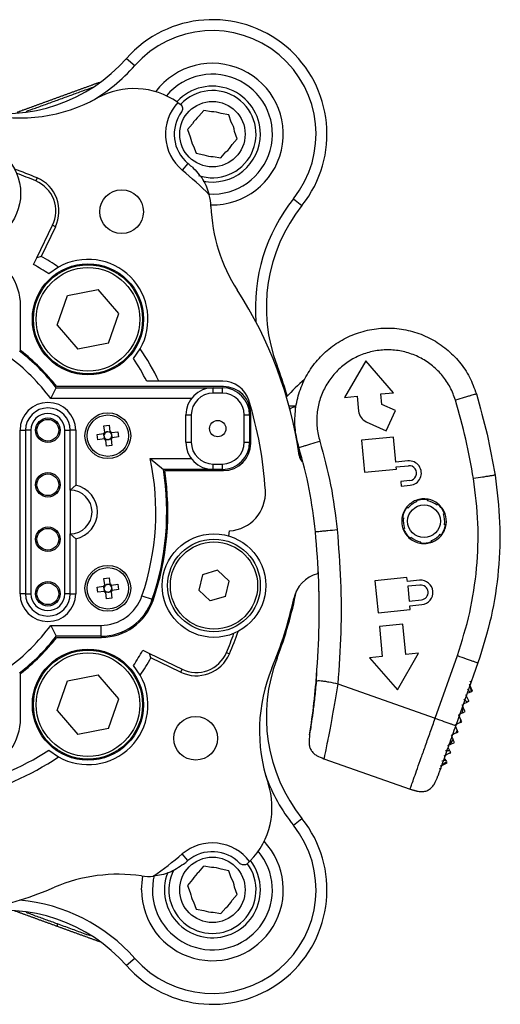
# Model space of a CAD drawing. Header units: millimetres. Extents: x 60 to 157.9, y 98.7 to 189.1.
# Tile 2 of 2: x 113.9 to 157.9, y 98.7 to 189.1. Entities that reach past the tile are written whole.
import ezdxf

# ---------------------------------------------------------------- set-up
doc = ezdxf.new("R2010")
doc.units = ezdxf.units.MM

msp = doc.modelspace()

# ---------------------------------------------------------------- linework, layer by layer
at = {"color": 7, "linetype": 'Continuous', "lineweight": 25}
for p, q in [((123.679, 185.515), (124.429, 184.853)), ((128.384, 181.475), (128.599, 181.325)), ((130.318, 180.204), (130.775, 180.741)), ((131.468, 180.614), (130.775, 180.741)), ((133.046, 180.326), (132.353, 180.452)), ((133.283, 179.662), (133.046, 180.326)), ((129.735, 179.519), (129.279, 178.982)), ((129.279, 178.982), (129.516, 178.318)), ((133.366, 177.613), (133.822, 178.15)), ((133.822, 178.15), (133.585, 178.814)), ((129.818, 177.47), (130.055, 176.807)), ((130.055, 176.807), (130.748, 176.68)), ((131.633, 176.518), (132.326, 176.391)), ((132.326, 176.391), (132.783, 176.928)), ((129.298, 175.881), (128.783, 175.268)), ((115.473, 174.552), (115.355, 174.276)), ((138.979, 172.644), (139.761, 172.021)), ((115.441, 167.232), (116.883, 170.205)), ((117.153, 170.074), (115.834, 167.355)), ((117.153, 170.074), (116.883, 170.205)), ((115.135, 166.601), (115.441, 167.232)), ((115.834, 167.355), (115.441, 167.232)), ((117.435, 166.366), (116.554, 165.748)), ((117.305, 161.029), (118.247, 163.757)), ((118.247, 163.757), (121.082, 164.305)), ((122.973, 162.124), (121.082, 164.305)), ((113.961, 158.708), (113.961, 162.813)), ((122.03, 159.396), (122.973, 162.124)), ((117.305, 161.029), (119.196, 158.848)), ((122.03, 159.396), (119.196, 158.848)), ((124.31, 157.992), (124.928, 158.873)), ((145.603, 157.781), (143.666, 154.406)), ((148.147, 154.838), (145.603, 157.781)), ((132.561, 155.399), (117.27, 155.399)), ((132.495, 155.899), (126.648, 155.899)), ((116.722, 154.299), (117.221, 155.299)), ((117.221, 155.299), (131.611, 155.299)), ((131.611, 154.799), (131.611, 155.299)), ((131.611, 155.299), (132.461, 155.299)), ((132.461, 154.799), (131.611, 154.799)), ((132.461, 154.799), (132.461, 155.299)), ((138.354, 154.76), (138.237, 154.626)), ((138.42, 154.538), (138.354, 154.76)), ((143.666, 154.406), (144.827, 154.518)), ((144.827, 154.518), (144.958, 153.154)), ((146.987, 154.726), (148.147, 154.838)), ((147.079, 153.77), (146.987, 154.726)), ((129.611, 154.299), (116.722, 154.299)), ((138.569, 153.645), (139.227, 153.65)), ((148.327, 153.201), (147.079, 153.77)), ((129.111, 152.799), (129.611, 152.799)), ((129.111, 150.299), (129.111, 152.799)), ((129.611, 152.799), (129.611, 150.299)), ((134.461, 152.799), (134.961, 152.799)), ((134.461, 150.299), (134.461, 152.799)), ((134.961, 152.799), (134.961, 150.299)), ((135.061, 150.199), (135.061, 152.899)), ((147.481, 151.345), (148.327, 153.201)), ((121.596, 151.808), (122.071, 151.872)), ((121.674, 151.231), (121.596, 151.808)), ((122.071, 151.872), (122.15, 151.296)), ((145.655, 152.177), (147.481, 151.345)), ((113.911, 136.399), (113.911, 151.399)), ((113.911, 151.399), (114.411, 151.399)), ((114.411, 151.399), (114.411, 136.399)), ((114.911, 151.399), (114.411, 151.399)), ((114.911, 151.399), (114.911, 136.399)), ((118.011, 136.399), (118.011, 151.399)), ((118.011, 151.399), (118.511, 151.399)), ((118.511, 145.899), (118.511, 151.399)), ((119.011, 151.399), (118.511, 151.399)), ((119.011, 151.399), (119.011, 146.348)), ((120.988, 151.009), (121.564, 151.087)), ((121.052, 150.533), (120.988, 151.009)), ((121.606, 150.903), (121.58, 151.089)), ((121.676, 151.215), (121.863, 151.24)), ((121.965, 151.254), (122.152, 151.28)), ((122.277, 151.184), (122.303, 150.997)), ((122.294, 151.186), (122.87, 151.264)), ((122.317, 150.895), (122.342, 150.708)), ((122.87, 151.264), (122.935, 150.789)), ((121.629, 150.612), (121.052, 150.533)), ((121.645, 150.614), (121.62, 150.8)), ((121.957, 150.543), (121.771, 150.518)), ((121.851, 149.925), (121.773, 150.502)), ((122.327, 149.99), (121.851, 149.925)), ((122.246, 150.583), (122.06, 150.557)), ((122.249, 150.566), (122.327, 149.99)), ((122.935, 150.789), (122.358, 150.71)), ((129.111, 150.299), (129.611, 150.299)), ((134.461, 150.299), (134.961, 150.299)), ((139.396, 150.108), (139.341, 150.114)), ((139.411, 150.052), (139.352, 150.051)), ((148.147, 150.769), (145.215, 150.487)), ((145.215, 150.487), (145.498, 147.55)), ((148.367, 148.479), (148.147, 150.769)), ((139.632, 149.296), (139.472, 149.281)), ((139.659, 148.649), (139.572, 149.29)), ((125.854, 148.799), (129.611, 148.799)), ((125.854, 148.799), (127.054, 147.799)), ((131.611, 147.799), (131.611, 148.299)), ((131.611, 148.299), (132.461, 148.299)), ((132.461, 147.799), (132.461, 148.299)), ((149.483, 148.586), (148.367, 148.479)), ((131.611, 147.799), (127.054, 147.799)), ((127.171, 147.699), (132.561, 147.699)), ((132.461, 147.799), (131.611, 147.799)), ((145.498, 147.55), (148.435, 147.833)), ((148.414, 148.041), (149.525, 148.148)), ((148.435, 147.833), (148.414, 148.041)), ((119.011, 146.348), (118.511, 145.899)), ((149.652, 146.792), (148.819, 146.711)), ((148.819, 146.711), (148.861, 146.273)), ((148.861, 146.273), (149.693, 146.354)), ((118.511, 145.899), (118.511, 141.899)), ((150.206, 144.961), (150.296, 144.835)), ((151.259, 144.928), (151.323, 145.069)), ((152.233, 144.654), (152.169, 144.513)), ((149.482, 144.254), (149.392, 144.381)), ((152.731, 143.726), (152.885, 143.741)), ((148.927, 143.36), (149.081, 143.374)), ((152.981, 142.745), (152.826, 142.73)), ((118.511, 141.899), (119.011, 141.449)), ((118.511, 136.399), (118.511, 141.899)), ((133.045, 141.704), (133.127, 142.171)), ((149.177, 142.379), (149.023, 142.364)), ((152.425, 141.85), (152.515, 141.724)), ((119.011, 141.449), (119.011, 136.399)), ((149.674, 141.451), (149.739, 141.592)), ((150.649, 141.177), (150.584, 141.036)), ((151.701, 141.144), (151.611, 141.27)), ((132.028, 138.554), (130.644, 138.143)), ((132.028, 138.554), (133.076, 137.562)), ((141.198, 138.222), (141.244, 138.356)), ((121.596, 137.808), (122.071, 137.872)), ((121.674, 137.231), (121.596, 137.808)), ((122.071, 137.872), (122.15, 137.296)), ((130.644, 138.143), (130.309, 136.739)), ((132.74, 136.158), (133.076, 137.562)), ((149.393, 137.879), (146.456, 137.596)), ((146.456, 137.596), (146.739, 134.659)), ((149.427, 137.527), (149.393, 137.879)), ((150.543, 137.634), (149.427, 137.527)), ((120.988, 137.009), (121.564, 137.087)), ((121.052, 136.533), (120.988, 137.009)), ((121.629, 136.612), (121.052, 136.533)), ((121.606, 136.903), (121.58, 137.089)), ((121.645, 136.614), (121.62, 136.8)), ((121.676, 137.215), (121.863, 137.24)), ((121.957, 136.543), (121.771, 136.518)), ((121.851, 135.925), (121.773, 136.502)), ((121.965, 137.254), (122.152, 137.28)), ((122.246, 136.583), (122.06, 136.557)), ((122.249, 136.566), (122.327, 135.99)), ((122.277, 137.184), (122.303, 136.997)), ((122.294, 137.186), (122.87, 137.264)), ((122.317, 136.895), (122.342, 136.708)), ((122.935, 136.789), (122.358, 136.71)), ((122.87, 137.264), (122.935, 136.789)), ((131.357, 135.746), (130.309, 136.739)), ((150.585, 137.196), (149.469, 137.089)), ((149.469, 137.089), (149.6, 135.733)), ((114.411, 136.399), (113.911, 136.399)), ((114.411, 136.399), (114.911, 136.399)), ((118.511, 136.399), (118.011, 136.399)), ((118.511, 136.399), (119.011, 136.399)), ((122.327, 135.99), (121.851, 135.925)), ((125.091, 136.212), (126.038, 135.891)), ((132.74, 136.158), (131.357, 135.746)), ((149.6, 135.733), (150.716, 135.84)), ((141.341, 134.143), (141.345, 135.145)), ((146.739, 134.659), (149.676, 134.942)), ((149.642, 135.295), (150.758, 135.402)), ((149.676, 134.942), (149.642, 135.295)), ((116.722, 133.499), (117.221, 132.499)), ((116.722, 133.499), (121.304, 133.499)), ((121.304, 133.499), (121.304, 132.499)), ((149.021, 133.605), (146.86, 133.397)), ((146.86, 133.397), (147.127, 130.628)), ((149.287, 130.836), (149.021, 133.605)), ((121.304, 132.499), (117.221, 132.499)), ((117.27, 132.399), (121.376, 132.399)), ((125.163, 131.225), (125.794, 130.919)), ((132.838, 131.005), (133.114, 130.887)), ((125.917, 130.526), (125.794, 130.919)), ((125.794, 130.919), (128.768, 129.477)), ((128.637, 129.208), (125.917, 130.526)), ((147.127, 130.628), (145.967, 130.517)), ((145.967, 130.517), (148.511, 127.573)), ((148.511, 127.573), (150.448, 130.948)), ((150.448, 130.948), (149.287, 130.836)), ((151.978, 124.974), (154.014, 130.724)), ((124.928, 128.925), (124.31, 129.806)), ((128.768, 129.477), (128.637, 129.208)), ((155.9, 130.057), (153.863, 124.307)), ((113.961, 124.985), (113.961, 129.09)), ((117.305, 125.674), (118.247, 128.402)), ((118.247, 128.402), (121.082, 128.95)), ((122.973, 126.769), (121.082, 128.95)), ((141.055, 128.313), (141.094, 128.36)), ((155.286, 128.197), (155.195, 128.366)), ((143.047, 128.137), (151.978, 124.974)), ((155.187, 127.367), (154.937, 127.638)), ((155.104, 128.111), (155.144, 128.027)), ((155.144, 128.027), (155.284, 127.413)), ((155.409, 127.472), (155.146, 128.024)), ((155.284, 127.413), (155.187, 127.367)), ((155.349, 127.444), (155.409, 127.472)), ((122.03, 124.04), (122.973, 126.769)), ((154.915, 126.454), (154.603, 126.695)), ((154.77, 127.168), (155.017, 126.651)), ((155.019, 126.503), (154.915, 126.454)), ((155.017, 126.651), (155.019, 126.503)), ((155.075, 126.53), (155.02, 126.644)), ((155.045, 127.299), (155.187, 127.367)), ((117.305, 125.674), (119.196, 123.493)), ((154.437, 126.225), (154.552, 125.983)), ((154.477, 125.461), (154.552, 125.983)), ((154.519, 125.481), (154.741, 125.587)), ((154.741, 125.587), (154.558, 125.971)), ((154.647, 126.326), (154.915, 126.454)), ((154.477, 125.461), (154.103, 125.283)), ((154.103, 125.283), (154.331, 124.804)), ((154.267, 124.578), (154.331, 124.804)), ((154.407, 124.645), (154.34, 124.787)), ((122.03, 124.04), (119.196, 123.493)), ((154.267, 124.578), (153.769, 124.34)), ((153.83, 124.212), (154.007, 123.842)), ((153.914, 123.626), (154.007, 123.842)), ((154.073, 123.702), (154.019, 123.815)), ((154.294, 124.59), (154.407, 124.645)), ((153.344, 122.57), (153.614, 123.024)), ((153.914, 123.626), (153.435, 123.397)), ((153.435, 123.397), (153.614, 123.024)), ((153.74, 122.759), (153.634, 122.982)), ((153.931, 123.634), (154.073, 123.702)), ((116.554, 122.05), (117.435, 121.432)), ((153.33, 121.976), (152.935, 121.985)), ((153.344, 122.57), (153.101, 122.455)), ((153.33, 121.976), (153.202, 122.245)), ((153.33, 121.976), (153.379, 121.872)), ((153.356, 122.576), (153.74, 122.759)), ((141.775, 121.267), (149.675, 118.47)), ((152.966, 121.096), (152.601, 121.042)), ((153.284, 121.759), (152.768, 121.512)), ((152.966, 121.096), (152.898, 121.238)), ((152.966, 121.096), (153.012, 120.999)), ((153.284, 121.759), (153.379, 121.872)), ((153.291, 121.762), (153.406, 121.817)), ((152.52, 120.388), (152.343, 120.314)), ((152.517, 120.609), (152.434, 120.57)), ((152.517, 120.609), (153.012, 120.999)), ((152.52, 120.611), (153.072, 120.874)), ((153.072, 120.874), (153.043, 120.934)), ((149.675, 118.47), (150.497, 118.254)), ((138.979, 115.153), (139.761, 115.777)), ((129.298, 111.916), (128.783, 112.529)), ((130.318, 110.87), (130.775, 111.407)), ((131.468, 111.28), (130.775, 111.407)), ((133.046, 110.991), (132.353, 111.118)), ((134.965, 111.845), (134.78, 111.659)), ((133.283, 110.327), (133.046, 110.991)), ((129.735, 110.184), (129.279, 109.647)), ((129.279, 109.647), (129.516, 108.984)), ((133.822, 108.816), (133.585, 109.48)), ((133.366, 108.279), (133.822, 108.816)), ((129.818, 108.136), (130.055, 107.472)), ((132.326, 107.056), (132.783, 107.593)), ((130.055, 107.472), (130.748, 107.345)), ((131.633, 107.183), (132.326, 107.056)), ((117.334, 106.106), (117.273, 105.915)), ((124.429, 102.944), (123.679, 102.282))]:
    msp.add_line(p, q, dxfattribs=at)
at = {"color": 8, "linetype": 'Continuous', "lineweight": 25}
for p, q in [((137.389, 157.272), (137.482, 157.308)), ((137.389, 130.526), (137.482, 130.49))]:
    msp.add_line(p, q, dxfattribs=at)
at = {"color": 7, "linetype": 'Continuous', "lineweight": 25, "flags": 128}
for points in [[(125.05, 109.232), (125.123, 110.2), (125.175, 110.498)], [(126.206, 110.53), (126.125, 110.137), (126.05, 109.232)]]:
    msp.add_lwpolyline(points, dxfattribs=at)
at = {"color": 7, "linetype": 'Continuous', "lineweight": 25}
for centre, radius in [((131.55, 178.566), 3), ((109.21, 173.13), 4.75), ((123.224, 171.452), 2), ((120.139, 161.577), 5.1), ((120.139, 161.577), 5), ((120.139, 161.577), 4.75), ((121.961, 150.899), 2.1), ((121.961, 150.899), 1.9), ((116.461, 151.399), 1.125), ((116.461, 151.399), 1), ((132.036, 151.549), 0.75), ((116.461, 146.399), 1.125), ((116.461, 146.399), 1), ((150.954, 143.052), 1.5), ((116.461, 141.399), 1.125), ((116.461, 141.399), 1), ((131.692, 137.15), 4.75), ((131.692, 137.15), 4.25), ((131.692, 137.15), 4), ((121.961, 136.899), 2.1), ((121.961, 136.899), 1.9), ((116.461, 136.399), 1.125), ((116.461, 136.399), 1), ((120.139, 126.221), 5.1), ((120.139, 126.221), 5), ((120.139, 126.221), 4.75), ((130.014, 123.136), 2), ((131.55, 109.232), 3)]:
    msp.add_circle(centre, radius, dxfattribs=at)
for centre, radius, start, end in [((131.55, 178.566), 10.5, 321.44, 138.56), ((131.55, 178.566), 9.5, 321.44, 138.56), ((112.434, 195.443), 15, 259.04923, 318.56), ((112.434, 195.443), 16, 299.78312, 318.56), ((131.55, 178.566), 6.5, 268.76192, 143.24548), ((131.55, 178.566), 5.5, 266.3399, 140.21502), ((124.371, 175.739), 7, 55.46803, 118.62366), ((131.55, 178.566), 4.4, 0, 137.23993), ((131.55, 178.566), 4, 251.22736, 136.96841), ((113.831, 195.05), 15, 257.46781, 298.62366), ((131.547, 178.562), 4.3, 137.36802, 230), ((102.461, 143.899), 45.65, 55.39927, 55.46803), ((131.547, 178.562), 3.5, 143.96639, 230), ((131.55, 178.566), 2.05, 126.95028, 152.31104), ((131.55, 178.566), 2.05, 66.95028, 92.31104), ((131.55, 178.566), 2.05, 6.95028, 32.31104), ((131.55, 178.566), 2.05, 186.95028, 212.31104), ((131.55, 178.566), 4.4, 258.74156, 0), ((131.55, 178.566), 2.05, 306.95028, 332.31104), ((131.55, 178.566), 2.05, 246.95028, 272.31104), ((102.461, 143.899), 33.3, 67, 70.80368), ((102.461, 143.899), 40.95, 45.30611, 50), ((102.461, 143.899), 41.75, 49.31381, 50), ((102.461, 143.899), 33, 67, 70.28999), ((114.183, 171.514), 3.3, 334.13402, 67), ((114.183, 171.514), 3, 334.13402, 67), ((126.419, 171.766), 5, 1.92386, 14.39588), ((151.49, 162.671), 16, 141.44, 184.77482), ((146.408, 172.437), 15, 181.92386, 212.99942), ((151.49, 162.671), 15, 141.44, 200.95077), ((108.961, 162.813), 5, 0, 71.03443), ((102.461, 143.899), 27, 56.31727, 60.31146), ((102.461, 143.899), 26, 57.17718, 60.82665), ((120.139, 161.577), 5.5, 330.5561, 119.4439), ((102.461, 143.899), 37.4, 7.9893, 32.99942), ((102.461, 143.899), 17.65, 36.10275, 53.89725), ((102.461, 143.899), 18.65, 37.68067, 52.31933), ((102.461, 143.899), 18.75, 37.83092, 52.16908), ((102.461, 143.899), 27, 26.3878, 33.68273), ((102.461, 143.899), 26, 27.48643, 32.82282), ((102.461, 143.899), 37.5, 16.83658, 20.95077), ((132.495, 153.399), 2.5, 17.55297, 90), ((132.561, 152.899), 2.5, 0, 90), ((150.954, 143.052), 17, 130.11031, 137.89281), ((131.611, 152.799), 2.5, 90, 180), ((131.611, 152.799), 2, 90, 180), ((132.461, 152.799), 2.5, 0, 90), ((132.461, 152.799), 2, 0, 90), ((116.461, 151.399), 2.55, 0, 180), ((102.461, 143.899), 34, 3.31787, 17.55297), ((116.461, 151.399), 2.05, 0, 180), ((116.461, 151.399), 1.55, 360, 180), ((139.558, 151.851), 1.75, 101.34888, 121.31781), ((146.152, 153.269), 1.2, 185.5, 245.5), ((121.961, 150.899), 0.439, 130.8302, 154.61894), ((121.961, 150.899), 0.356, 145.26223, 179.34199), ((121.961, 150.899), 0.356, 179.34199, 196.10714), ((121.961, 150.899), 0.355, 140.18691, 145.26223), ((121.961, 150.899), 0.356, 106.10714, 140.18691), ((121.961, 150.899), 0.356, 89.34199, 106.10714), ((121.961, 150.899), 0.356, 55.26223, 89.34199), ((121.961, 150.899), 0.439, 40.8302, 64.61894), ((121.961, 150.899), 0.356, 50.18691, 55.26223), ((121.961, 150.899), 0.356, 16.10714, 50.18691), ((121.961, 150.899), 0.356, 325.26223, 359.34199), ((121.961, 150.899), 0.356, 359.34199, 16.10714), ((121.961, 150.899), 0.356, 196.10714, 230.18691), ((121.961, 150.899), 0.439, 220.8302, 244.61894), ((121.961, 150.899), 0.356, 230.18691, 235.26223), ((121.961, 150.899), 0.356, 235.26223, 269.34199), ((121.961, 150.899), 0.356, 269.34199, 286.10714), ((121.961, 150.899), 0.356, 286.10714, 320.18691), ((121.961, 150.899), 0.356, 320.18691, 325.26223), ((121.961, 150.899), 0.439, 310.8302, 334.61894), ((131.611, 150.299), 2.5, 180, 270), ((131.611, 150.299), 2, 180, 270), ((132.461, 150.299), 2, 270, 0), ((132.461, 150.299), 2.5, 270, 0), ((132.561, 150.199), 2.5, 270, 0), ((140.489, 149.236), 1, 187.9893, 226.04339), ((102.461, 143.899), 23.9, 341.2398, 11.83072), ((149.591, 147.47), 1.121, 275.24515, 95.50151), ((149.591, 147.47), 0.681, 275.17261, 95.50151), ((102.461, 143.899), 24.9, 341.2398, 9.01114), ((102.461, 143.899), 25, 341.03443, 8.74285), ((118.511, 143.899), 2.5, 281.53696, 78.46304), ((118.511, 143.899), 2, 270, 90), ((132.91, 145.664), 3.5, 273.55346, 3.31787), ((150.954, 143.052), 2.05, 111.38302, 139.61698), ((150.954, 143.052), 1.9, 110.24248, 140.75752), ((150.954, 143.052), 2.05, 79.61698, 111.38302), ((150.954, 143.052), 2, 80.16383, 110.98405), ((150.954, 143.052), 1.9, 50.24248, 80.75752), ((150.954, 143.052), 2.05, 51.38302, 79.61698), ((150.954, 143.052), 2, 20.1183, 50.95551), ((150.954, 143.052), 2.05, 19.61698, 51.38302), ((150.954, 143.052), 2.05, 139.61698, 171.38302), ((150.954, 143.052), 2, 140.29259, 170.70847), ((150.954, 143.052), 1.9, 350.24248, 20.75752), ((150.954, 143.052), 2.05, 351.38302, 19.61698), ((150.954, 143.052), 2.05, 171.38302, 199.61698), ((150.954, 143.052), 1.9, 170.24248, 200.75752), ((150.954, 143.052), 2, 320.20989, 350.70696), ((150.954, 143.052), 2.05, 319.61698, 351.38302), ((150.954, 143.052), 2.05, 199.61698, 231.38302), ((150.954, 143.052), 2, 200.01255, 230.83261), ((150.954, 143.052), 1.9, 290.24248, 320.75752), ((150.954, 143.052), 2.05, 231.38302, 259.61698), ((150.954, 143.052), 1.9, 230.24248, 260.75752), ((150.954, 143.052), 2.05, 259.61698, 291.38302), ((150.954, 143.052), 2, 260.25404, 290.87105), ((150.954, 143.052), 2.05, 291.38302, 319.61698), ((141.939, 135.315), 3, 104.29268, 167.73247), ((66.345, 134.906), 75, 0.18265, 2.67893), ((150.65, 136.518), 1.121, 275.5, 95.5), ((121.961, 136.899), 0.439, 130.8302, 154.61894), ((121.961, 136.899), 0.356, 145.26223, 179.34199), ((121.961, 136.899), 0.356, 179.34199, 196.10714), ((121.961, 136.899), 0.356, 196.10714, 230.18691), ((121.961, 136.899), 0.439, 220.8302, 244.61894), ((121.961, 136.899), 0.355, 140.18691, 145.26223), ((121.961, 136.899), 0.355, 106.10714, 140.18691), ((121.961, 136.899), 0.356, 230.18691, 235.26223), ((121.961, 136.899), 0.356, 235.26223, 269.34199), ((121.961, 136.899), 0.355, 89.34199, 106.10714), ((121.961, 136.899), 0.356, 269.34199, 286.10714), ((121.961, 136.899), 0.355, 55.26223, 89.34199), ((121.961, 136.899), 0.356, 286.10714, 320.18691), ((121.961, 136.899), 0.439, 40.8302, 64.61894), ((121.961, 136.899), 0.355, 50.18691, 55.26223), ((121.961, 136.899), 0.355, 16.10714, 50.18691), ((121.961, 136.899), 0.356, 320.18691, 325.26223), ((121.961, 136.899), 0.439, 310.8302, 334.61894), ((121.961, 136.899), 0.356, 325.26223, 359.34199), ((121.961, 136.899), 0.355, 359.34199, 16.10714), ((102.461, 143.899), 37.5, 339.04923, 348.86317), ((150.65, 136.518), 0.681, 275.5, 95.5), ((116.461, 136.399), 2.55, 180, 0), ((116.461, 136.399), 2.05, 180, 0), ((116.461, 136.399), 1.55, 180, 0), ((121.304, 137.499), 4, 270, 341.2398), ((121.304, 137.499), 5, 270, 341.2398), ((121.376, 137.399), 5, 270, 341.03443), ((102.461, 143.899), 37.4, 337.46781, 347.73247), ((102.461, 143.899), 17.65, 306.10275, 323.89725), ((102.461, 143.899), 33.3, 337, 340.80368), ((102.461, 143.899), 18.65, 307.68067, 322.31933), ((102.461, 143.899), 18.75, 307.83092, 322.16908), ((102.461, 143.899), 33, 337, 340.28999), ((102.461, 143.899), 26, 327.17718, 330.82665), ((130.076, 132.177), 3, 244.13402, 337), ((102.461, 143.899), 27, 326.31727, 330.31146), ((130.076, 132.177), 3.3, 244.13402, 337), ((151.49, 125.127), 15, 159.04923, 218.56), ((150.861, 123.819), 15, 157.46781, 198.62366), ((66.345, 134.906), 75, 351.22042, 355.75949), ((120.139, 126.221), 5.5, 240.5561, 29.4439), ((108.961, 124.985), 5, 288.96557, 0), ((102.461, 143.899), 26, 263.17335, 302.82282), ((102.461, 143.899), 27, 264.41914, 303.68273), ((151.49, 125.127), 16, 199.78312, 218.56), ((130.013, 116.793), 7, 315.46803, 18.62366), ((131.55, 109.232), 10.5, 221.44, 38.56), ((131.55, 109.232), 9.5, 221.44, 38.56), ((131.55, 109.232), 6.5, 180, 43.24548), ((131.547, 109.235), 4.3, 37.36802, 130), ((131.55, 109.232), 5.5, 180, 40.21502), ((102.461, 143.899), 40.95, 305.30611, 310), ((131.547, 109.235), 3.5, 43.96639, 130), ((131.55, 109.232), 4, 152.58145, 37.09057), ((102.461, 143.899), 41.75, 309.31381, 310), ((131.55, 109.232), 2.05, 66.95028, 92.31104), ((102.461, 143.899), 45.65, 315.39927, 315.46803), ((131.55, 109.232), 4.4, 0, 37.61815), ((122.935, 95.664), 15, 81.92386, 112.99942), ((125.745, 115.466), 5, 261.92386, 274.39588), ((131.55, 109.232), 4.4, 158.76119, 0), ((131.55, 109.232), 2.05, 126.95028, 152.31104), ((131.55, 109.232), 2.05, 6.95028, 32.31104), ((102.461, 143.899), 37.4, 252.46781, 292.99942), ((131.55, 109.232), 2.05, 186.95028, 212.31104), ((112.434, 92.355), 16, 41.44, 84.77482), ((131.55, 109.232), 2.05, 306.95028, 332.31104), ((112.434, 92.355), 15, 41.44, 100.95077), ((131.55, 109.232), 2.05, 246.95028, 272.31104)]:
    msp.add_arc(centre, radius, start, end, dxfattribs=at)
for centre, major_axis, start_param, end_param in [((121.918, 150.893), (0.309, 0.042), 2.973202, 3.309983), ((121.955, 150.942), (-0.042, 0.309), 6.114795, 6.451576), ((122.005, 150.905), (0.309, 0.042), 6.114795, 6.451576), ((121.967, 150.855), (-0.042, 0.309), 2.973202, 3.309983), ((121.918, 136.893), (0.309, 0.042), 2.973202, 3.309983), ((121.955, 136.942), (-0.042, 0.309), 6.114795, 6.451576), ((121.967, 136.855), (-0.042, 0.309), 2.973202, 3.309983), ((122.005, 136.905), (0.309, 0.042), 6.114795, 6.451576)]:
    msp.add_ellipse(centre, major_axis=major_axis, ratio=0.990116, start_param=start_param, end_param=end_param, dxfattribs=at)
for points, knots in [([(121.181, 183.305), (121.141, 183.291), (121.063, 183.262), (120.946, 183.22), (120.831, 183.178), (120.715, 183.136), (120.598, 183.093), (120.439, 183.035), (120.278, 182.977), (120.114, 182.917), (119.991, 182.872), (119.866, 182.827), (119.74, 182.781), (119.57, 182.719), (119.399, 182.657), (119.227, 182.594), (119.096, 182.547), (118.965, 182.499), (118.834, 182.451), (118.658, 182.387), (118.48, 182.322), (118.302, 182.258), (118.169, 182.209), (118.034, 182.16), (117.9, 182.111), (117.721, 182.046), (117.541, 181.981), (117.362, 181.915), (117.227, 181.866), (117.093, 181.817), (116.958, 181.768), (116.78, 181.703), (116.602, 181.639), (116.425, 181.574), (116.292, 181.526), (116.161, 181.478), (116.029, 181.43), (115.855, 181.367), (115.683, 181.304), (115.512, 181.242), (115.384, 181.196), (115.258, 181.15), (115.133, 181.104), (114.967, 181.044), (114.804, 180.984), (114.643, 180.926), (114.524, 180.882), (114.406, 180.839), (114.289, 180.797), (114.135, 180.741), (113.985, 180.686), (113.837, 180.632), (113.734, 180.595), (113.668, 180.571), (113.637, 180.56)], [0, 0, 0, 0, 0.018427, 0.035106, 0.051785, 0.068465, 0.085144, 0.101823, 0.135186, 0.151865, 0.168544, 0.185223, 0.201902, 0.218581, 0.251945, 0.268624, 0.285303, 0.301982, 0.318661, 0.33534, 0.368704, 0.385383, 0.402062, 0.418741, 0.43542, 0.452099, 0.485463, 0.502142, 0.518821, 0.5355, 0.552179, 0.568858, 0.602221, 0.6189, 0.635579, 0.652258, 0.668937, 0.685616, 0.71898, 0.735659, 0.752338, 0.769017, 0.785696, 0.802375, 0.835739, 0.852418, 0.869097, 0.885776, 0.902455, 0.919134, 0.952497, 0.969176, 0.985856, 1, 1, 1, 1]), ([(114.455, 180.644), (114.736, 180.747), (115.352, 180.971), (116.379, 181.344), (117.49, 181.749), (118.595, 182.151), (119.644, 182.533), (120.273, 182.762), (120.571, 182.87)], [0, 0, 0, 0, 0.148605, 0.325218, 0.496854, 0.673467, 0.845103, 1, 1, 1, 1]), ([(128.599, 181.325), (128.654, 181.275), (128.757, 181.182), (128.817, 180.992), (128.812, 180.815), (128.766, 180.693), (128.726, 180.634), (128.717, 180.621)], [0, 0, 0, 0, 0.296224, 0.554894, 0.749914, 0.94591, 1, 1, 1, 1]), ([(129.679, 175.558), (130.046, 175.186), (130.778, 174.443), (131.101, 173.487), (131.262, 173.009)], [0, 0, 0, 0, 0.5009271, 1, 1, 1, 1]), ([(153.838, 154.153), (153.692, 154.554), (153.401, 155.355), (152.674, 156.416), (151.775, 157.328), (150.706, 158.039), (149.524, 158.535), (148.265, 158.783), (146.983, 158.789), (145.725, 158.537), (144.538, 158.051), (143.473, 157.337), (142.562, 156.434), (141.851, 155.366), (141.354, 154.183), (141.11, 152.926), (141.091, 151.639), (141.292, 150.811), (141.392, 150.397)], [0, 0, 0, 0, 0.062492, 0.125, 0.187482, 0.25, 0.312481, 0.375, 0.437481, 0.5, 0.562481, 0.625, 0.687481, 0.75, 0.812481, 0.875, 0.937489, 1, 1, 1, 1]), ([(126.648, 155.899), (126.449, 155.899), (126.075, 155.899), (125.701, 155.899), (125.526, 155.899)], [0, 0, 0, 0, 0.534265, 1, 1, 1, 1]), ([(155.752, 154.731), (155.749, 154.73), (155.744, 154.728), (155.572, 154.676), (155.348, 154.609), (155.026, 154.512), (154.518, 154.359), (154.111, 154.236), (153.838, 154.153)], [0, 0, 0, 0, 0.2557838, 0.3810835, 0.5, 0.6189165, 0.7442162, 1, 1, 1, 1]), ([(121.669, 151.101), (121.661, 151.1), (121.629, 151.096), (121.595, 151.091), (121.568, 151.088), (121.564, 151.087)], [0, 0, 0, 0, 0.2084, 0.873928, 1, 1, 1, 1]), ([(121.674, 151.231), (121.674, 151.227), (121.678, 151.201), (121.683, 151.167), (121.687, 151.134), (121.688, 151.126)], [0, 0, 0, 0, 0.126072, 0.7916, 1, 1, 1, 1]), ([(122.164, 151.191), (122.163, 151.199), (122.158, 151.231), (122.154, 151.265), (122.15, 151.292), (122.15, 151.296)], [0, 0, 0, 0, 0.2084, 0.873928, 1, 1, 1, 1]), ([(122.294, 151.186), (122.29, 151.186), (122.263, 151.182), (122.229, 151.177), (122.197, 151.173), (122.189, 151.172)], [0, 0, 0, 0, 0.126072, 0.7916, 1, 1, 1, 1]), ([(121.629, 150.612), (121.633, 150.612), (121.659, 150.616), (121.693, 150.62), (121.726, 150.625), (121.734, 150.626)], [0, 0, 0, 0, 0.126072, 0.7916, 1, 1, 1, 1]), ([(121.759, 150.607), (121.76, 150.599), (121.764, 150.567), (121.769, 150.532), (121.772, 150.506), (121.773, 150.502)], [0, 0, 0, 0, 0.2084, 0.873928, 1, 1, 1, 1]), ([(122.249, 150.566), (122.248, 150.571), (122.244, 150.597), (122.24, 150.631), (122.235, 150.663), (122.234, 150.671)], [0, 0, 0, 0, 0.126072, 0.7916, 1, 1, 1, 1]), ([(122.253, 150.696), (122.261, 150.697), (122.293, 150.702), (122.328, 150.706), (122.354, 150.71), (122.358, 150.71)], [0, 0, 0, 0, 0.2084, 0.873928, 1, 1, 1, 1]), ([(139.478, 149.819), (139.481, 149.82), (139.486, 149.821), (139.658, 149.873), (139.882, 149.941), (140.204, 150.038), (140.712, 150.191), (141.119, 150.314), (141.392, 150.397)], [0, 0, 0, 0, 0.255784, 0.381083, 0.5, 0.618917, 0.744216, 1, 1, 1, 1]), ([(157.466, 147.276), (157.463, 147.276), (157.457, 147.275), (157.28, 147.247), (157.049, 147.21), (156.717, 147.156), (156.193, 147.072), (155.773, 147.005), (155.492, 146.96)], [0, 0, 0, 0, 0.255784, 0.381083, 0.5, 0.618917, 0.744216, 1, 1, 1, 1]), ([(154.014, 130.724), (154.427, 132.035), (155.252, 134.656), (155.844, 138.743), (156, 142.87), (155.661, 145.596), (155.492, 146.96)], [0, 0, 0, 0, 0.249988, 0.5, 0.749988, 1, 1, 1, 1]), ([(141, 142.094), (141.003, 142.094), (141.009, 142.095), (141.188, 142.112), (141.42, 142.134), (141.755, 142.167), (142.283, 142.218), (142.706, 142.258), (142.991, 142.286)], [0, 0, 0, 0, 0.255784, 0.381083, 0.5, 0.618917, 0.744216, 1, 1, 1, 1]), ([(142.991, 142.286), (143.113, 140.715), (143.357, 137.577), (143.376, 132.849), (143.157, 129.708), (143.047, 128.137)], [0, 0, 0, 0, 0.333543, 0.666457, 1, 1, 1, 1]), ([(121.669, 137.101), (121.661, 137.1), (121.629, 137.096), (121.595, 137.091), (121.568, 137.088), (121.564, 137.087)], [0, 0, 0, 0, 0.2084, 0.873928, 1, 1, 1, 1]), ([(121.629, 136.612), (121.633, 136.612), (121.659, 136.616), (121.693, 136.62), (121.726, 136.625), (121.734, 136.626)], [0, 0, 0, 0, 0.126072, 0.7916, 1, 1, 1, 1]), ([(121.674, 137.231), (121.674, 137.227), (121.678, 137.201), (121.683, 137.167), (121.687, 137.134), (121.688, 137.126)], [0, 0, 0, 0, 0.126072, 0.7916, 1, 1, 1, 1]), ([(121.759, 136.607), (121.76, 136.599), (121.764, 136.567), (121.769, 136.532), (121.772, 136.506), (121.773, 136.502)], [0, 0, 0, 0, 0.2084, 0.873928, 1, 1, 1, 1]), ([(122.164, 137.191), (122.163, 137.199), (122.158, 137.231), (122.154, 137.265), (122.15, 137.292), (122.15, 137.296)], [0, 0, 0, 0, 0.2084, 0.873928, 1, 1, 1, 1]), ([(122.294, 137.186), (122.29, 137.186), (122.263, 137.182), (122.229, 137.177), (122.197, 137.173), (122.189, 137.172)], [0, 0, 0, 0, 0.126072, 0.7916, 1, 1, 1, 1]), ([(122.249, 136.566), (122.248, 136.571), (122.244, 136.597), (122.24, 136.631), (122.235, 136.663), (122.234, 136.671)], [0, 0, 0, 0, 0.126072, 0.7916, 1, 1, 1, 1]), ([(122.253, 136.696), (122.261, 136.697), (122.293, 136.702), (122.328, 136.706), (122.354, 136.71), (122.358, 136.71)], [0, 0, 0, 0, 0.2084, 0.873928, 1, 1, 1, 1]), ([(154.014, 130.724), (154.283, 130.629), (154.684, 130.487), (155.184, 130.31), (155.501, 130.198), (155.721, 130.12), (155.891, 130.06), (155.896, 130.058), (155.9, 130.057)], [0, 0, 0, 0, 0.255784, 0.381083, 0.5, 0.618917, 0.744216, 1, 1, 1, 1]), ([(141.07, 128.366), (141.021, 127.852), (140.923, 126.825), (140.755, 125.46), (140.604, 124.375), (140.55, 124.013), (140.524, 123.834)], [0, 0, 0, 0, 0.2529036, 0.5060875, 0.7561925, 1, 1, 1, 1]), ([(143.047, 128.137), (142.966, 127.645), (142.809, 126.692), (142.598, 125.504), (142.431, 124.589), (142.303, 123.901), (142.159, 123.153), (142.009, 122.4), (141.877, 121.757), (141.791, 121.345), (141.781, 121.293), (141.775, 121.267)], [0, 0, 0, 0, 0.136963, 0.265495, 0.346582, 0.42394, 0.497585, 0.623853, 0.749619, 0.874972, 1, 1, 1, 1]), ([(151.978, 124.974), (152.247, 124.879), (152.648, 124.737), (153.148, 124.56), (153.465, 124.448), (153.685, 124.37), (153.855, 124.31), (153.86, 124.308), (153.863, 124.307)], [0, 0, 0, 0, 0.2557838, 0.3810835, 0.5, 0.6189165, 0.7442162, 1, 1, 1, 1]), ([(140.466, 123.458), (140.469, 123.474), (140.474, 123.505), (140.507, 123.724), (140.523, 123.834)], [0, 0, 0, 0, 0.500997, 1, 1, 1, 1]), ([(153.863, 124.307), (153.756, 124.004), (153.542, 123.4), (153.233, 122.528), (152.948, 121.723), (152.7, 121.02), (152.494, 120.44), (152.343, 120.015), (152.245, 119.738), (152.234, 119.704), (152.228, 119.688)], [0, 0, 0, 0, 0.124977, 0.249999, 0.374952, 0.499999, 0.624948, 0.749999, 0.874973, 1, 1, 1, 1]), ([(140.466, 123.458), (140.432, 123.217), (140.379, 122.852), (140.448, 122.372), (140.583, 122.042), (140.809, 121.767), (141.199, 121.478), (141.546, 121.351), (141.775, 121.267)], [0, 0, 0, 0, 0.251476, 0.381702, 0.500012, 0.617754, 0.747679, 1, 1, 1, 1]), ([(140.466, 123.458), (140.432, 123.217), (140.379, 122.852), (140.448, 122.372), (140.583, 122.042), (140.809, 121.767), (141.199, 121.478), (141.546, 121.351), (141.775, 121.267)], [0, 0, 0, 0, 0.251476, 0.381894, 0.500013, 0.617946, 0.747679, 1, 1, 1, 1]), ([(149.675, 118.47), (149.945, 118.378), (150.352, 118.24), (150.912, 118.234), (151.302, 118.343), (151.632, 118.578), (151.98, 119.017), (152.129, 119.42), (152.228, 119.688)], [0, 0, 0, 0, 0.2557754, 0.3847253, 0.5000015, 0.6154462, 0.7442246, 1, 1, 1, 1]), ([(151.293, 118.363), (151.402, 118.43), (151.635, 118.572), (151.979, 119.02), (152.128, 119.421), (152.228, 119.688)], [0, 0, 0, 0, 0.2305518, 0.4884507, 1, 1, 1, 1]), ([(128.913, 111.597), (128.483, 111.301), (127.624, 110.708), (126.626, 110.556), (126.128, 110.481)], [0, 0, 0, 0, 0.500927, 1, 1, 1, 1]), ([(134.78, 111.659), (134.722, 111.614), (134.611, 111.528), (134.414, 111.502), (134.241, 111.538), (134.129, 111.604), (134.078, 111.654), (134.066, 111.665)], [0, 0, 0, 0, 0.296224, 0.554894, 0.749914, 0.94591, 1, 1, 1, 1]), ([(113.408, 107.321), (113.419, 107.318), (113.463, 107.301), (113.579, 107.259), (113.721, 107.208), (113.867, 107.154), (113.978, 107.114), (114.091, 107.073), (114.205, 107.031), (114.359, 106.975), (114.516, 106.918), (114.676, 106.86), (114.797, 106.816), (114.919, 106.772), (115.043, 106.727), (115.209, 106.666), (115.377, 106.605), (115.547, 106.543), (115.675, 106.496), (115.805, 106.449), (115.935, 106.402), (116.109, 106.338), (116.285, 106.275), (116.461, 106.21), (116.594, 106.162), (116.728, 106.113), (116.861, 106.065), (117.043, 105.999), (117.18, 105.948), (117.273, 105.915)], [0, 0, 0, 0, 0.009908, 0.041776, 0.105522, 0.137389, 0.169257, 0.201125, 0.232993, 0.26486, 0.328607, 0.360474, 0.392342, 0.42421, 0.456078, 0.487945, 0.551692, 0.583559, 0.615427, 0.647295, 0.679162, 0.71103, 0.774776, 0.806644, 0.838511, 0.870379, 0.902247, 0.934115, 1, 1, 1, 1]), ([(117.334, 106.106), (117.154, 106.171), (116.615, 106.368), (115.725, 106.693), (114.939, 106.977), (114.546, 107.12), (114.468, 107.149)], [0, 0, 0, 0, 0.1793449, 0.5389491, 0.9087504, 1, 1, 1, 1]), ([(117.273, 105.915), (117.363, 105.882), (117.498, 105.833), (117.677, 105.768), (117.812, 105.719), (117.946, 105.67), (118.125, 105.605), (118.304, 105.54), (118.482, 105.475), (118.615, 105.426), (118.747, 105.378), (118.879, 105.33), (119.054, 105.266), (119.228, 105.203), (119.4, 105.14), (119.529, 105.094), (119.656, 105.047), (119.783, 105.001), (119.951, 104.94), (120.116, 104.88), (120.279, 104.821), (120.4, 104.777), (120.52, 104.733), (120.638, 104.69), (120.794, 104.633), (120.947, 104.577), (121.096, 104.523), (121.168, 104.497), (121.203, 104.484)], [0, 0, 0, 0, 0.064617, 0.09692, 0.129223, 0.161525, 0.193828, 0.258444, 0.290747, 0.32305, 0.355352, 0.387655, 0.419958, 0.484574, 0.516877, 0.54918, 0.581482, 0.613785, 0.646088, 0.710705, 0.743007, 0.77531, 0.807613, 0.839916, 0.872218, 0.936835, 0.969137, 1, 1, 1, 1]), ([(120.366, 105.002), (120.152, 105.08), (119.579, 105.288), (118.551, 105.664), (117.744, 105.957), (117.334, 106.106)], [0, 0, 0, 0, 0.2265312, 0.6066799, 1, 1, 1, 1])]:
    msp.add_open_spline(points, degree=3, knots=knots, dxfattribs=at)
for points in [[(139.478, 149.819), (139.347, 150.36), (139.086, 151.444), (139.106, 153.126), (139.431, 154.769), (140.076, 156.318), (141.009, 157.711), (142.197, 158.895), (143.593, 159.825), (145.143, 160.465), (146.788, 160.79), (148.465, 160.787), (150.11, 160.458), (151.658, 159.814), (153.052, 158.881), (154.232, 157.692), (155.179, 156.301), (155.561, 155.254), (155.752, 154.731)], [(155.752, 154.731), (156.101, 153.503), (156.797, 151.047), (157.243, 148.533), (157.466, 147.276)], [(155.492, 146.96), (155.276, 148.173), (154.846, 150.598), (154.174, 152.968), (153.838, 154.153)], [(141.392, 150.397), (141.759, 149.065), (142.492, 146.4), (142.825, 143.657), (142.991, 142.286)], [(141, 142.094), (140.841, 143.4), (140.525, 146.013), (139.827, 148.55), (139.478, 149.819)], [(157.466, 147.276), (157.645, 145.83), (158.003, 142.938), (157.841, 138.561), (157.211, 134.227), (156.337, 131.447), (155.9, 130.057)], [(141.055, 128.313), (141.162, 129.843), (141.375, 132.902), (141.356, 137.507), (141.119, 140.565), (141, 142.094)], [(149.675, 118.47), (149.683, 118.494), (149.7, 118.543), (149.837, 118.929), (150.05, 119.531), (150.339, 120.346), (150.69, 121.337), (151.091, 122.469), (151.526, 123.697), (151.827, 124.549), (151.978, 124.974)]]:
    msp.add_open_spline(points, degree=3, dxfattribs=at)
at = {"color": 8, "linetype": 'Continuous', "lineweight": 25}
msp.add_open_spline([(141.094, 128.36), (141.1, 128.378), (141.111, 128.413), (141.258, 128.433), (141.49, 128.426), (141.825, 128.383), (142.349, 128.291), (142.767, 128.199), (143.047, 128.137)], degree=3, knots=[0, 0, 0, 0, 0.1478, 0.291279, 0.427202, 0.563091, 0.706503, 1, 1, 1, 1], dxfattribs=at)

doc.saveas('drawing.dxf')
